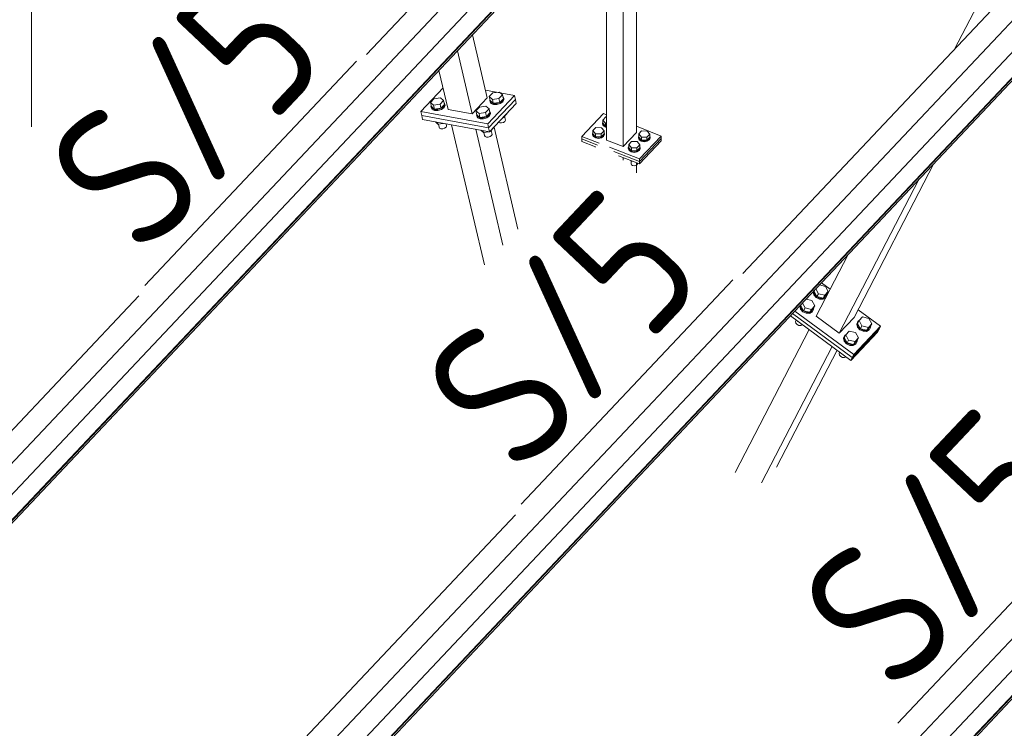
# Model space of a CAD drawing. Header units: millimetres. Extents: x -681 to 506, y -45 to 794.
# Tile 106 of 256: x -338 to -304, y 461 to 485. Entities that reach past the tile are written whole.
import ezdxf

# ---------------------------------------------------------------- set-up
doc = ezdxf.new("R2010")
doc.units = ezdxf.units.MM
doc.header["$LTSCALE"] = 0.6
doc.linetypes.add('XKITLINE00', pattern=[0])
for name, color, linetype, lineweight in [('Bolt', 7, 'Continuous', 0), ('Part', 2, 'Continuous', 0), ('PartMark', 3, 'Continuous', 0)]:
    doc.layers.add(name, color=color, linetype=linetype, lineweight=lineweight)
doc.styles.add('ISOCPEUR', font='ISOCPEUR.TTF')

msp = doc.modelspace()

# ---------------------------------------------------------------- linework, layer by layer
at = {"layer": 'Bolt', "color": 3, "linetype": 'XKITLINE00', "lineweight": 0}
for p, q in [((-321.972, 482.679), (-321.853, 482.805)), ((-321.94, 482.542), (-321.972, 482.679)), ((-321.866, 482.585), (-321.972, 482.679)), ((-321.853, 482.805), (-321.626, 482.838)), ((-321.519, 482.744), (-321.639, 482.617)), ((-321.626, 482.838), (-321.519, 482.744)), ((-321.487, 482.607), (-321.519, 482.744)), ((-321.502, 482.672), (-321.474, 482.609)), ((-324.007, 482.478), (-323.887, 482.605)), ((-323.975, 482.341), (-324.007, 482.478)), ((-323.9, 482.384), (-324.007, 482.478)), ((-323.988, 482.34), (-323.979, 482.358)), ((-323.96, 482.277), (-323.988, 482.34)), ((-323.98, 482.303), (-323.988, 482.34)), ((-323.868, 482.247), (-323.975, 482.341)), ((-323.674, 482.417), (-323.9, 482.384)), ((-323.868, 482.247), (-323.9, 482.384)), ((-323.887, 482.605), (-323.661, 482.638)), ((-323.554, 482.544), (-323.674, 482.417)), ((-323.642, 482.28), (-323.674, 482.417)), ((-323.661, 482.638), (-323.554, 482.544)), ((-323.642, 482.28), (-323.522, 482.407)), ((-323.545, 482.337), (-323.636, 482.275)), ((-323.522, 482.407), (-323.554, 482.544)), ((-323.509, 482.409), (-323.545, 482.337)), ((-323.537, 482.472), (-323.509, 482.409)), ((-323.536, 482.301), (-323.5, 482.373)), ((-323.5, 482.373), (-323.509, 482.409)), ((-322.314, 482.317), (-322.087, 482.35)), ((-322.087, 482.35), (-321.981, 482.256)), ((-321.954, 482.54), (-321.944, 482.558)), ((-321.926, 482.477), (-321.954, 482.54)), ((-321.945, 482.503), (-321.954, 482.54)), ((-321.917, 482.44), (-321.945, 482.503)), ((-321.834, 482.448), (-321.94, 482.542)), ((-321.841, 482.44), (-321.926, 482.477)), ((-321.917, 482.44), (-321.832, 482.404)), ((-321.639, 482.617), (-321.866, 482.585)), ((-321.834, 482.448), (-321.866, 482.585)), ((-321.722, 482.44), (-321.841, 482.44)), ((-321.834, 482.448), (-321.607, 482.481)), ((-321.832, 482.404), (-321.713, 482.403)), ((-321.601, 482.475), (-321.722, 482.44)), ((-321.713, 482.403), (-321.592, 482.439)), ((-321.607, 482.481), (-321.639, 482.617)), ((-321.607, 482.481), (-321.487, 482.607)), ((-321.51, 482.537), (-321.601, 482.475)), ((-321.592, 482.439), (-321.502, 482.501)), ((-321.474, 482.609), (-321.51, 482.537)), ((-321.502, 482.501), (-321.466, 482.573)), ((-321.466, 482.573), (-321.474, 482.609)), ((-323.952, 482.24), (-323.98, 482.303)), ((-323.875, 482.24), (-323.96, 482.277)), ((-323.952, 482.24), (-323.867, 482.204)), ((-323.756, 482.239), (-323.875, 482.24)), ((-323.868, 482.247), (-323.642, 482.28)), ((-323.867, 482.204), (-323.748, 482.203)), ((-323.636, 482.275), (-323.756, 482.239)), ((-323.748, 482.203), (-323.627, 482.238)), ((-323.627, 482.238), (-323.536, 482.301)), ((-322.434, 482.19), (-322.314, 482.317)), ((-322.402, 482.053), (-322.434, 482.19)), ((-322.327, 482.096), (-322.434, 482.19)), ((-322.415, 482.051), (-322.405, 482.07)), ((-322.387, 481.988), (-322.415, 482.051)), ((-322.406, 482.015), (-322.415, 482.051)), ((-322.378, 481.952), (-322.406, 482.015)), ((-322.295, 481.959), (-322.402, 482.053)), ((-322.302, 481.952), (-322.387, 481.988)), ((-322.1, 482.129), (-322.327, 482.096)), ((-322.295, 481.959), (-322.327, 482.096)), ((-322.295, 481.959), (-322.068, 481.992)), ((-322.062, 481.987), (-322.183, 481.951)), ((-321.981, 482.256), (-322.1, 482.129)), ((-322.068, 481.992), (-322.1, 482.129)), ((-322.068, 481.992), (-321.949, 482.119)), ((-321.971, 482.049), (-322.062, 481.987)), ((-322.054, 481.95), (-321.963, 482.012)), ((-321.949, 482.119), (-321.981, 482.256)), ((-321.935, 482.121), (-321.971, 482.049)), ((-321.963, 482.184), (-321.935, 482.121)), ((-321.963, 482.012), (-321.927, 482.084)), ((-321.927, 482.084), (-321.935, 482.121)), ((-321.485, 481.96), (-321.366, 482.087)), ((-321.412, 481.863), (-321.445, 482.003)), ((-321.366, 482.087), (-321.367, 482.094)), ((-323.837, 481.807), (-323.747, 481.727)), ((-323.747, 481.727), (-323.762, 481.793)), ((-323.747, 481.727), (-323.554, 481.755)), ((-323.708, 481.625), (-323.733, 481.729)), ((-323.467, 481.624), (-323.447, 481.663)), ((-323.447, 481.663), (-323.465, 481.739)), ((-322.378, 481.952), (-322.293, 481.915)), ((-322.183, 481.951), (-322.302, 481.952)), ((-322.293, 481.915), (-322.174, 481.915)), ((-322.174, 481.915), (-322.054, 481.95)), ((-321.655, 481.79), (-321.612, 481.771)), ((-321.612, 481.771), (-321.547, 481.771)), ((-321.547, 481.771), (-321.481, 481.79)), ((-321.495, 481.959), (-321.485, 481.96)), ((-321.485, 481.96), (-321.487, 481.967)), ((-321.481, 481.79), (-321.432, 481.824)), ((-321.432, 481.824), (-321.412, 481.863)), ((-318.059, 481.764), (-318.046, 481.793)), ((-318.034, 481.698), (-318.059, 481.764)), ((-318.059, 481.739), (-318.059, 481.764)), ((-318.059, 481.739), (-318.034, 481.672)), ((-318.046, 481.87), (-317.946, 481.976)), ((-318.046, 481.764), (-318.046, 481.87)), ((-317.953, 481.762), (-318.046, 481.87)), ((-317.953, 481.655), (-318.046, 481.764)), ((-317.96, 481.648), (-318.034, 481.698)), ((-318.034, 481.672), (-317.96, 481.623)), ((-317.924, 481.642), (-317.96, 481.648)), ((-317.953, 481.655), (-317.953, 481.762)), ((-317.924, 481.761), (-317.953, 481.762)), ((-317.924, 481.655), (-317.953, 481.655)), ((-317.946, 481.976), (-317.924, 481.976)), ((-323.693, 481.591), (-323.708, 481.625)), ((-323.693, 481.591), (-323.647, 481.571)), ((-323.647, 481.571), (-323.582, 481.571)), ((-323.582, 481.571), (-323.516, 481.59)), ((-323.516, 481.59), (-323.467, 481.624)), ((-322.264, 481.519), (-322.173, 481.439)), ((-322.173, 481.439), (-322.189, 481.505)), ((-322.173, 481.439), (-321.98, 481.467)), ((-322.135, 481.337), (-322.159, 481.441)), ((-322.12, 481.303), (-322.135, 481.337)), ((-322.12, 481.303), (-322.073, 481.283)), ((-322.008, 481.282), (-321.943, 481.302)), ((-321.956, 481.47), (-321.947, 481.472)), ((-321.947, 481.472), (-321.948, 481.479)), ((-321.947, 481.472), (-321.827, 481.599)), ((-321.943, 481.302), (-321.893, 481.336)), ((-321.873, 481.375), (-321.906, 481.515)), ((-321.893, 481.336), (-321.873, 481.375)), ((-321.827, 481.599), (-321.828, 481.606)), ((-318.405, 481.398), (-318.392, 481.427)), ((-318.379, 481.331), (-318.405, 481.398)), ((-318.405, 481.372), (-318.405, 481.398)), ((-318.405, 481.372), (-318.379, 481.306)), ((-318.392, 481.504), (-318.292, 481.61)), ((-318.392, 481.398), (-318.392, 481.504)), ((-318.299, 481.395), (-318.392, 481.504)), ((-318.392, 481.398), (-318.299, 481.289)), ((-318.306, 481.282), (-318.379, 481.331)), ((-318.379, 481.306), (-318.306, 481.256)), ((-318.299, 481.289), (-318.299, 481.395)), ((-318.107, 481.393), (-318.299, 481.395)), ((-318.292, 481.61), (-318.099, 481.607)), ((-318.007, 481.499), (-318.107, 481.393)), ((-318.107, 481.286), (-318.107, 481.393)), ((-318.107, 481.286), (-318.007, 481.392)), ((-318.023, 481.326), (-318.1, 481.279)), ((-318.099, 481.607), (-318.007, 481.499)), ((-317.994, 481.392), (-318.023, 481.326)), ((-318.023, 481.301), (-317.994, 481.366)), ((-318.007, 481.392), (-318.007, 481.499)), ((-318.007, 481.426), (-317.994, 481.392)), ((-317.994, 481.366), (-317.994, 481.392)), ((-317.96, 481.623), (-317.924, 481.616)), ((-316.824, 481.282), (-316.811, 481.311)), ((-316.811, 481.389), (-316.711, 481.494)), ((-316.811, 481.282), (-316.811, 481.389)), ((-316.718, 481.28), (-316.811, 481.389)), ((-316.711, 481.494), (-316.519, 481.492)), ((-316.426, 481.383), (-316.526, 481.277)), ((-316.519, 481.492), (-316.426, 481.383)), ((-316.426, 481.277), (-316.426, 481.383)), ((-316.426, 481.311), (-316.413, 481.277)), ((-322.073, 481.283), (-322.008, 481.282)), ((-318.204, 481.263), (-318.306, 481.282)), ((-318.306, 481.256), (-318.204, 481.237)), ((-318.299, 481.289), (-318.107, 481.286)), ((-318.1, 481.279), (-318.204, 481.263)), ((-318.204, 481.237), (-318.1, 481.253)), ((-318.1, 481.253), (-318.023, 481.301)), ((-317.157, 481.022), (-317.057, 481.128)), ((-317.157, 480.916), (-317.157, 481.022)), ((-317.064, 480.914), (-317.157, 481.022)), ((-317.057, 481.128), (-316.864, 481.125)), ((-316.772, 481.017), (-316.872, 480.911)), ((-316.864, 481.125), (-316.772, 481.017)), ((-316.799, 481.216), (-316.824, 481.282)), ((-316.824, 481.257), (-316.824, 481.282)), ((-316.824, 481.257), (-316.799, 481.19)), ((-316.811, 481.282), (-316.718, 481.174)), ((-316.725, 481.167), (-316.799, 481.216)), ((-316.799, 481.19), (-316.725, 481.141)), ((-316.772, 480.91), (-316.772, 481.017)), ((-316.623, 481.147), (-316.725, 481.167)), ((-316.725, 481.141), (-316.623, 481.122)), ((-316.718, 481.174), (-316.718, 481.28)), ((-316.526, 481.277), (-316.718, 481.28)), ((-316.718, 481.174), (-316.526, 481.171)), ((-316.52, 481.164), (-316.623, 481.147)), ((-316.623, 481.122), (-316.52, 481.138)), ((-316.526, 481.171), (-316.426, 481.277)), ((-316.526, 481.171), (-316.526, 481.277)), ((-316.443, 481.211), (-316.52, 481.164)), ((-316.52, 481.138), (-316.443, 481.185)), ((-316.413, 481.277), (-316.443, 481.211)), ((-316.443, 481.185), (-316.413, 481.251)), ((-316.413, 481.251), (-316.413, 481.277)), ((-318.299, 480.932), (-318.317, 480.953)), ((-318.31, 480.933), (-318.31, 480.945)), ((-318.299, 480.932), (-318.299, 480.946)), ((-317.17, 480.916), (-317.157, 480.945)), ((-317.145, 480.85), (-317.17, 480.916)), ((-317.17, 480.891), (-317.17, 480.916)), ((-317.17, 480.891), (-317.145, 480.824)), ((-317.157, 480.916), (-317.064, 480.807)), ((-317.071, 480.8), (-317.145, 480.85)), ((-317.145, 480.824), (-317.071, 480.775)), ((-316.969, 480.781), (-317.071, 480.8)), ((-317.071, 480.775), (-316.969, 480.756)), ((-317.064, 480.807), (-317.064, 480.914)), ((-316.872, 480.911), (-317.064, 480.914)), ((-317.064, 480.807), (-316.872, 480.805)), ((-316.865, 480.797), (-316.969, 480.781)), ((-316.969, 480.756), (-316.865, 480.772)), ((-316.872, 480.805), (-316.872, 480.911)), ((-316.872, 480.805), (-316.772, 480.91)), ((-316.789, 480.845), (-316.865, 480.797)), ((-316.865, 480.772), (-316.789, 480.819)), ((-316.759, 480.91), (-316.789, 480.845)), ((-316.789, 480.819), (-316.759, 480.885)), ((-316.772, 480.945), (-316.759, 480.91)), ((-316.759, 480.885), (-316.759, 480.91)), ((-317.064, 480.45), (-317.082, 480.471)), ((-317.075, 480.361), (-317.075, 480.463)), ((-317.075, 480.361), (-317.062, 480.326)), ((-317.064, 480.45), (-317.064, 480.464)), ((-317.027, 480.449), (-317.064, 480.45)), ((-317.062, 480.326), (-317.022, 480.299)), ((-317.022, 480.299), (-316.967, 480.289)), ((-316.967, 480.289), (-316.911, 480.297)), ((-316.911, 480.297), (-316.869, 480.323)), ((-316.869, 480.323), (-316.853, 480.358)), ((-316.853, 480.358), (-316.853, 480.382)), ((-310.766, 475.969), (-310.781, 475.935)), ((-310.781, 475.935), (-310.756, 475.833)), ((-310.768, 475.961), (-310.762, 475.974)), ((-310.743, 475.859), (-310.768, 475.961)), ((-310.755, 475.958), (-310.727, 476.011)), ((-310.755, 475.958), (-310.655, 475.777)), ((-310.662, 475.769), (-310.743, 475.859)), ((-310.604, 475.876), (-310.696, 476.044)), ((-310.655, 475.777), (-310.604, 475.876)), ((-310.384, 475.822), (-310.604, 475.876)), ((-310.568, 476.18), (-310.364, 476.13)), ((-310.265, 475.949), (-310.384, 475.822)), ((-310.364, 476.13), (-310.265, 475.949)), ((-310.316, 475.85), (-310.265, 475.949)), ((-310.308, 475.866), (-310.303, 475.847)), ((-311.216, 475.469), (-311.188, 475.522)), ((-311.065, 475.387), (-311.157, 475.555)), ((-311.029, 475.691), (-310.825, 475.641)), ((-310.825, 475.641), (-310.726, 475.46)), ((-310.756, 475.833), (-310.676, 475.743)), ((-310.676, 475.743), (-310.561, 475.689)), ((-310.548, 475.716), (-310.662, 475.769)), ((-310.655, 475.777), (-310.436, 475.723)), ((-310.561, 475.689), (-310.444, 475.686)), ((-310.43, 475.712), (-310.548, 475.716)), ((-310.444, 475.686), (-310.354, 475.734)), ((-310.436, 475.723), (-310.316, 475.85)), ((-310.436, 475.723), (-310.384, 475.822)), ((-310.341, 475.76), (-310.43, 475.712)), ((-310.303, 475.847), (-310.339, 475.763)), ((-311.227, 475.481), (-311.242, 475.446)), ((-311.242, 475.446), (-311.217, 475.344)), ((-311.229, 475.472), (-311.223, 475.485)), ((-311.204, 475.371), (-311.229, 475.472)), ((-311.217, 475.344), (-311.137, 475.255)), ((-311.216, 475.469), (-311.116, 475.288)), ((-311.123, 475.281), (-311.204, 475.371)), ((-311.137, 475.255), (-311.023, 475.201)), ((-311.009, 475.227), (-311.123, 475.281)), ((-311.116, 475.288), (-311.065, 475.387)), ((-311.116, 475.288), (-310.897, 475.234)), ((-310.846, 475.333), (-311.065, 475.387)), ((-311.023, 475.201), (-310.905, 475.197)), ((-310.891, 475.224), (-311.009, 475.227)), ((-310.905, 475.197), (-310.815, 475.245)), ((-310.897, 475.234), (-310.777, 475.361)), ((-310.897, 475.234), (-310.846, 475.333)), ((-310.802, 475.272), (-310.891, 475.224)), ((-310.726, 475.46), (-310.846, 475.333)), ((-310.815, 475.245), (-310.802, 475.272)), ((-310.764, 475.358), (-310.802, 475.272)), ((-310.777, 475.361), (-310.726, 475.46)), ((-310.769, 475.377), (-310.764, 475.358)), ((-311.377, 474.965), (-311.397, 474.918)), ((-311.397, 474.918), (-311.384, 474.863)), ((-311.384, 474.863), (-311.34, 474.814)), ((-311.377, 474.965), (-311.375, 474.97)), ((-311.312, 474.912), (-311.322, 474.931)), ((-311.312, 474.912), (-311.307, 474.92)), ((-311.289, 474.907), (-311.312, 474.912)), ((-309.238, 474.912), (-309.275, 474.825)), ((-309.261, 474.852), (-309.224, 474.938)), ((-309.236, 474.75), (-309.261, 474.852)), ((-309.249, 474.848), (-309.197, 474.947)), ((-309.249, 474.848), (-309.149, 474.668)), ((-309.238, 474.912), (-309.224, 474.938)), ((-309.224, 474.938), (-309.188, 474.957)), ((-309.197, 474.947), (-309.077, 475.074)), ((-309.098, 474.767), (-309.197, 474.947)), ((-309.077, 475.074), (-308.858, 475.02)), ((-308.758, 474.839), (-308.878, 474.713)), ((-308.858, 475.02), (-308.758, 474.839)), ((-308.81, 474.74), (-308.758, 474.839)), ((-311.34, 474.814), (-311.277, 474.784)), ((-311.277, 474.784), (-311.213, 474.783)), ((-311.213, 474.783), (-311.164, 474.809)), ((-311.164, 474.809), (-311.162, 474.813)), ((-309.658, 474.459), (-309.538, 474.586)), ((-309.538, 474.586), (-309.319, 474.532)), ((-309.319, 474.532), (-309.22, 474.351)), ((-309.275, 474.825), (-309.25, 474.723)), ((-309.25, 474.723), (-309.17, 474.634)), ((-309.156, 474.66), (-309.236, 474.75)), ((-309.17, 474.634), (-309.055, 474.58)), ((-309.042, 474.606), (-309.156, 474.66)), ((-309.149, 474.668), (-309.098, 474.767)), ((-309.149, 474.668), (-308.93, 474.614)), ((-308.878, 474.713), (-309.098, 474.767)), ((-309.055, 474.58), (-308.937, 474.577)), ((-308.924, 474.603), (-309.042, 474.606)), ((-308.937, 474.577), (-308.848, 474.624)), ((-308.93, 474.614), (-308.81, 474.74)), ((-308.93, 474.614), (-308.878, 474.713)), ((-308.834, 474.651), (-308.924, 474.603)), ((-308.848, 474.624), (-308.834, 474.651)), ((-308.797, 474.737), (-308.834, 474.651)), ((-308.802, 474.756), (-308.797, 474.737)), ((-309.699, 474.423), (-309.736, 474.337)), ((-309.736, 474.337), (-309.711, 474.235)), ((-309.723, 474.363), (-309.685, 474.45)), ((-309.698, 474.261), (-309.723, 474.363)), ((-309.711, 474.235), (-309.631, 474.145)), ((-309.71, 474.36), (-309.658, 474.459)), ((-309.71, 474.36), (-309.61, 474.179)), ((-309.699, 474.423), (-309.685, 474.45)), ((-309.617, 474.172), (-309.698, 474.261)), ((-309.685, 474.45), (-309.649, 474.469)), ((-309.559, 474.278), (-309.658, 474.459)), ((-309.503, 474.118), (-309.617, 474.172)), ((-309.61, 474.179), (-309.559, 474.278)), ((-309.61, 474.179), (-309.391, 474.125)), ((-309.339, 474.224), (-309.559, 474.278)), ((-309.391, 474.125), (-309.271, 474.252)), ((-309.391, 474.125), (-309.339, 474.224)), ((-309.295, 474.162), (-309.385, 474.114)), ((-309.22, 474.351), (-309.339, 474.224)), ((-309.309, 474.136), (-309.295, 474.162)), ((-309.258, 474.249), (-309.295, 474.162)), ((-309.271, 474.252), (-309.22, 474.351)), ((-309.263, 474.268), (-309.258, 474.249)), ((-309.871, 473.856), (-309.891, 473.809)), ((-309.871, 473.856), (-309.869, 473.86)), ((-309.805, 473.803), (-309.816, 473.821)), ((-309.631, 474.145), (-309.516, 474.091)), ((-309.516, 474.091), (-309.399, 474.088)), ((-309.385, 474.114), (-309.503, 474.118)), ((-309.399, 474.088), (-309.309, 474.136)), ((-309.891, 473.809), (-309.877, 473.753)), ((-309.877, 473.753), (-309.834, 473.704)), ((-309.834, 473.704), (-309.771, 473.675)), ((-309.805, 473.803), (-309.801, 473.811)), ((-309.783, 473.797), (-309.805, 473.803)), ((-309.771, 473.675), (-309.707, 473.673)), ((-309.707, 473.673), (-309.658, 473.699)), ((-309.658, 473.699), (-309.656, 473.704))]:
    msp.add_line(p, q, dxfattribs=at)
at = {"layer": 'Part', "color": 2, "linetype": 'XKITLINE00', "lineweight": 0}
for p, q in [((-310.551, 500.723), (-326.218, 484.128)), ((-349.059, 458.804), (-309.863, 500.324)), ((-310.254, 498.828), (-349.45, 457.308)), ((-348.86, 456.948), (-309.663, 498.468)), ((-309.652, 498.592), (-348.849, 457.072)), ((-309.634, 498.581), (-348.83, 457.061)), ((-297.543, 493.172), (-313.21, 476.576)), ((-336.051, 451.253), (-296.855, 492.773)), ((-297.246, 491.277), (-336.442, 449.757)), ((-335.852, 449.397), (-296.655, 490.917)), ((-296.644, 491.041), (-335.841, 449.521)), ((-296.626, 491.03), (-335.822, 449.51)), ((-316.893, 481.445), (-316.893, 490.81)), ((-317.354, 480.956), (-317.354, 490.321)), ((-317.924, 481.179), (-317.924, 489.717)), ((-337.788, 481.631), (-337.788, 488.547)), ((-305.9, 484.32), (-304.247, 487.504)), ((-323.043, 443.702), (-283.847, 485.222)), ((-322.047, 482.636), (-322.556, 484.811)), ((-322.566, 482.087), (-323.075, 484.262)), ((-284.238, 483.726), (-323.434, 442.206)), ((-323.399, 482.24), (-323.713, 483.585)), ((-322.844, 441.846), (-283.647, 483.365)), ((-283.636, 483.489), (-322.833, 441.97)), ((-283.618, 483.479), (-322.814, 441.959)), ((-323.571, 482.977), (-324.341, 482.161)), ((-321.105, 482.714), (-322.108, 482.898)), ((-321.105, 482.714), (-322.027, 481.737)), ((-321.073, 482.578), (-321.105, 482.714)), ((-322.566, 482.087), (-322.047, 482.636)), ((-321.073, 482.578), (-321.995, 481.601)), ((-321.073, 482.578), (-321.995, 481.601)), ((-321.04, 482.441), (-321.963, 481.464)), ((-321.04, 482.441), (-321.073, 482.578)), ((-324.341, 482.161), (-322.027, 481.737)), ((-324.341, 482.161), (-324.309, 482.025)), ((-324.309, 482.025), (-321.995, 481.601)), ((-324.277, 481.888), (-324.309, 482.025)), ((-321.995, 481.601), (-324.309, 482.025)), ((-323.399, 482.24), (-322.566, 482.087)), ((-318.781, 481.304), (-318.032, 482.098)), ((-318.032, 482.098), (-317.924, 482.056)), ((-321.963, 481.464), (-324.277, 481.888)), ((-322.143, 476.874), (-323.273, 481.704)), ((-322.027, 481.737), (-321.995, 481.601)), ((-316.893, 481.654), (-316.037, 481.319)), ((-321.504, 477.551), (-322.44, 481.551)), ((-321.995, 481.601), (-321.963, 481.464)), ((-320.985, 478.1), (-321.81, 481.625)), ((-318.781, 481.304), (-318.781, 481.219)), ((-318.781, 481.304), (-318.181, 481.07)), ((-317.354, 480.956), (-316.893, 481.445)), ((-316.786, 480.526), (-316.037, 481.319)), ((-316.037, 481.319), (-316.037, 481.234)), ((-318.781, 481.219), (-318.781, 481.134)), ((-318.781, 481.219), (-318.24, 481.008)), ((-318.781, 481.219), (-318.24, 481.008)), ((-318.781, 481.134), (-318.299, 480.946)), ((-317.924, 481.179), (-317.354, 480.956)), ((-316.786, 480.441), (-316.037, 481.234)), ((-316.037, 481.234), (-316.786, 480.441)), ((-316.037, 481.149), (-316.786, 480.355)), ((-316.037, 481.234), (-316.037, 481.149)), ((-317.821, 480.929), (-316.786, 480.526)), ((-317.667, 480.784), (-316.786, 480.441)), ((-317.667, 480.784), (-316.786, 480.441)), ((-317.514, 480.639), (-316.786, 480.355)), ((-317.354, 480.489), (-317.354, 480.577)), ((-316.893, 480.054), (-316.893, 480.397)), ((-316.786, 480.441), (-316.786, 480.526)), ((-316.786, 480.355), (-316.786, 480.441)), ((-309.368, 475.06), (-306.615, 480.367)), ((-309.887, 474.51), (-307.134, 479.817)), ((-310.685, 475.097), (-309.581, 477.225)), ((-310.498, 476.254), (-310.199, 476.033)), ((-334.08, 475.799), (-349.747, 459.204)), ((-311.496, 475.196), (-309.432, 473.675)), ((-311.496, 475.196), (-309.432, 473.675)), ((-311.42, 475.277), (-309.38, 473.774)), ((-309.232, 475.322), (-308.458, 474.751)), ((-311.573, 475.115), (-309.483, 473.576)), ((-310.685, 475.097), (-309.887, 474.51)), ((-309.887, 474.51), (-309.368, 475.06)), ((-313.484, 469.702), (-310.923, 474.637)), ((-308.561, 474.553), (-309.483, 473.576)), ((-309.432, 473.675), (-308.509, 474.652)), ((-308.509, 474.652), (-309.432, 473.675)), ((-309.38, 473.774), (-308.458, 474.751)), ((-308.509, 474.652), (-308.561, 474.553)), ((-308.458, 474.751), (-308.509, 474.652)), ((-312.568, 469.344), (-310.126, 474.05)), ((-312.049, 469.894), (-309.957, 473.925)), ((-309.483, 473.576), (-309.432, 473.675)), ((-309.432, 473.675), (-309.38, 473.774)), ((-321.072, 468.248), (-336.739, 451.652))]:
    msp.add_line(p, q, dxfattribs=at)
at = {"layer": 'PartMark', "color": 1, "linetype": 'XKITLINE00', "lineweight": 0}
for p, q in [((-333.878, 476.159), (-326.565, 483.905)), ((-320.87, 468.607), (-313.557, 476.354)), ((-307.862, 461.056), (-300.549, 468.803))]:
    msp.add_line(p, q, dxfattribs=at)

# ---------------------------------------------------------------- texts
at = {"layer": 'PartMark', "color": 1, "style": 'ISOCPEUR', "width": 0.85}
for p in [(-333.902, 477.007), (-320.894, 469.456), (-307.886, 461.904)]:
    msp.add_text('S/5', height=5, rotation=46.6502, dxfattribs=at).set_placement(p)

doc.saveas('drawing.dxf')
